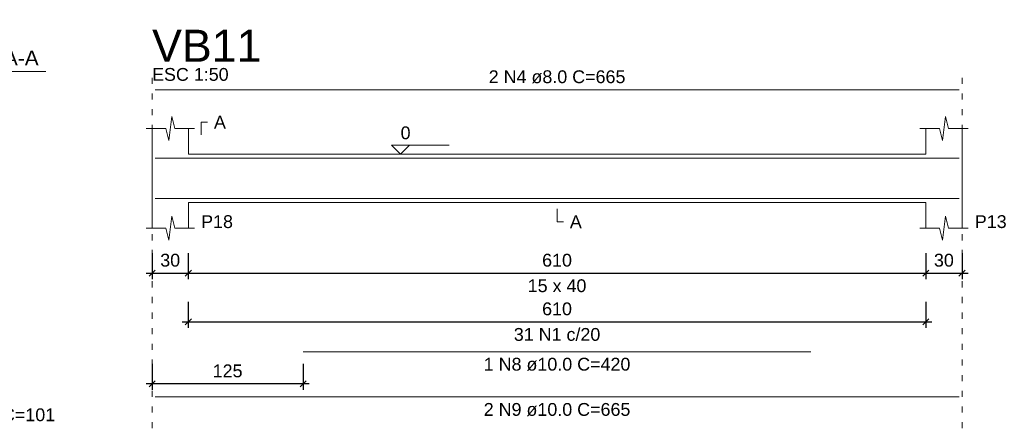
# Model space of a CAD drawing. Header units: millimetres. Extents: x 10789 to 19217, y 2620 to 5346.
# Tile 20 of 49: x 11095 to 11112, y 2795 to 2802. Entities that reach past the tile are written whole.
import ezdxf

# ---------------------------------------------------------------- set-up
doc = ezdxf.new("R2010")
doc.units = ezdxf.units.MM
doc.linetypes.add('DOT2', pattern=[3.175, 0, -3.175])
for name, color, linetype, lineweight in [('Descrição da armadura', 7, 'Continuous', 5), ('DT-Barras na forma', 40, 'Continuous', 5), ('DT-Barras rebatidas', 40, 'Continuous', 5), ('DT-Cotas', 4, 'Continuous', 5), ('DT-Forma', 5, 'Continuous', 5), ('DT-Pontilhado', 7, 'DOT2', 5), ('DT-Textos', 7, 'Continuous', 5), ('DT-Título', 7, 'Continuous', 20)]:
    doc.layers.add(name, color=color, linetype=linetype, lineweight=lineweight)
doc.styles.add('Arial', font='arial.ttf')
doc.styles.get("Standard").update_dxf_attribs({"font": 'arial.ttf'})
doc.dimstyles.new('UM_50.000000', dxfattribs={"dimtxt": 0.18, "dimasz": 0.2, "dimexe": 0.2, "dimexo": 0.5, "dimgap": 0, "dimtad": 1, "dimtih": 1, "dimtoh": 1, "dimlfac": 50, "dimzin": 0, "dimdsep": 46, "dimtxsty": 'Standard', "dimcen": 0.09, "dimdle": 0.2, "dimclrd": 256, "dimclre": 256, "dimclrt": 7, "dimazin": 0, "dimtfac": 1, "dimtofl": 0, "dimtmove": 0, "dimatfit": 3, "dimfxl": 1, "dimtolj": 1, "dimtzin": 0, "dimarcsym": 0})

# ---------------------------------------------------------------- blocks, each defined once
blk = doc.blocks.new('_Oblique')
at = {"color": 0, "linetype": 'ByBlock', "lineweight": -2}
blk.add_line((-0.5, -0.5), (0.5, 0.5), dxfattribs=at)
blk = doc.blocks.new('*D110')
at = {"layer": 'Defpoints', "color": 0, "transparency": 16777216}
for p in [(11097.561, 2798.106), (11098.161, 2798.106), (11098.161, 2797.577)]:
    blk.add_point(p, dxfattribs=at)
at = {"layer": 'DT-Cotas', "lineweight": -2, "transparency": 16777216}
for p, q in [((11097.561, 2797.906), (11097.561, 2797.477)), ((11098.161, 2797.906), (11098.161, 2797.477)), ((11097.461, 2797.577), (11098.261, 2797.577))]:
    blk.add_line(p, q, dxfattribs=at)
at = {"layer": 'DT-Cotas', "lineweight": -2, "transparency": 16777216, "xscale": 0.1, "yscale": 0.1, "zscale": 0.1, "rotation": 180}
blk.add_blockref('_Oblique', (11097.561, 2797.577), dxfattribs=at)
at = {"layer": 'DT-Cotas', "lineweight": -2, "transparency": 16777216, "xscale": 0.1, "yscale": 0.1, "zscale": 0.1}
blk.add_blockref('_Oblique', (11098.161, 2797.577), dxfattribs=at)
at = {"layer": 'DT-Cotas', "color": 7, "transparency": 16777216, "insert": (11097.861, 2797.788), "char_height": 0.2118, "attachment_point": 5, "rotation": 0.0057, "style": 'Arial'}
blk.add_mtext('\\A1;30', dxfattribs=at)
blk = doc.blocks.new('*D111')
at = {"layer": 'Defpoints', "color": 0, "transparency": 16777216}
for p in [(11098.161, 2798.106), (11110.361, 2798.106), (11110.361, 2797.577)]:
    blk.add_point(p, dxfattribs=at)
at = {"layer": 'DT-Cotas', "lineweight": -2, "transparency": 16777216}
for p, q in [((11098.161, 2797.906), (11098.161, 2797.477)), ((11110.361, 2797.906), (11110.361, 2797.477)), ((11098.061, 2797.577), (11110.461, 2797.577))]:
    blk.add_line(p, q, dxfattribs=at)
at = {"layer": 'DT-Cotas', "lineweight": -2, "transparency": 16777216, "xscale": 0.1, "yscale": 0.1, "zscale": 0.1, "rotation": 180}
blk.add_blockref('_Oblique', (11098.161, 2797.577), dxfattribs=at)
at = {"layer": 'DT-Cotas', "lineweight": -2, "transparency": 16777216, "xscale": 0.1, "yscale": 0.1, "zscale": 0.1}
blk.add_blockref('_Oblique', (11110.361, 2797.577), dxfattribs=at)
at = {"layer": 'DT-Cotas', "color": 7, "transparency": 16777216, "insert": (11104.261, 2797.788), "char_height": 0.2118, "attachment_point": 5, "rotation": 0.0057, "style": 'Arial'}
blk.add_mtext('\\A1;610', dxfattribs=at)
blk = doc.blocks.new('*D112')
at = {"layer": 'Defpoints', "color": 0, "transparency": 16777216}
for p in [(11110.361, 2798.106), (11110.961, 2798.106), (11110.961, 2797.577)]:
    blk.add_point(p, dxfattribs=at)
at = {"layer": 'DT-Cotas', "lineweight": -2, "transparency": 16777216}
for p, q in [((11110.361, 2797.906), (11110.361, 2797.477)), ((11110.961, 2797.906), (11110.961, 2797.477)), ((11110.261, 2797.577), (11111.061, 2797.577))]:
    blk.add_line(p, q, dxfattribs=at)
at = {"layer": 'DT-Cotas', "lineweight": -2, "transparency": 16777216, "xscale": 0.1, "yscale": 0.1, "zscale": 0.1, "rotation": 180}
blk.add_blockref('_Oblique', (11110.361, 2797.577), dxfattribs=at)
at = {"layer": 'DT-Cotas', "lineweight": -2, "transparency": 16777216, "xscale": 0.1, "yscale": 0.1, "zscale": 0.1}
blk.add_blockref('_Oblique', (11110.961, 2797.577), dxfattribs=at)
at = {"layer": 'DT-Cotas', "color": 7, "transparency": 16777216, "insert": (11110.661, 2797.788), "char_height": 0.2118, "attachment_point": 5, "rotation": 0.0057, "style": 'Arial'}
blk.add_mtext('\\A1;30', dxfattribs=at)
blk = doc.blocks.new('*D113')
at = {"layer": 'Defpoints', "color": 0, "transparency": 16777216}
for p in [(11098.161, 2797.301), (11110.361, 2797.301), (11110.361, 2796.772)]:
    blk.add_point(p, dxfattribs=at)
at = {"layer": 'DT-Cotas', "lineweight": -2, "transparency": 16777216}
for p, q in [((11098.161, 2797.101), (11098.161, 2796.672)), ((11110.361, 2797.101), (11110.361, 2796.672)), ((11098.061, 2796.772), (11110.461, 2796.772))]:
    blk.add_line(p, q, dxfattribs=at)
at = {"layer": 'DT-Cotas', "lineweight": -2, "transparency": 16777216, "xscale": 0.1, "yscale": 0.1, "zscale": 0.1, "rotation": 180}
blk.add_blockref('_Oblique', (11098.161, 2796.772), dxfattribs=at)
at = {"layer": 'DT-Cotas', "lineweight": -2, "transparency": 16777216, "xscale": 0.1, "yscale": 0.1, "zscale": 0.1}
blk.add_blockref('_Oblique', (11110.361, 2796.772), dxfattribs=at)
at = {"layer": 'DT-Cotas', "color": 7, "transparency": 16777216, "insert": (11104.261, 2796.984), "char_height": 0.2118, "attachment_point": 5, "rotation": 0.0057, "style": 'Arial'}
blk.add_mtext('\\A1;610', dxfattribs=at)
blk = doc.blocks.new('*D114')
at = {"layer": 'Defpoints', "color": 0, "transparency": 16777216}
for p in [(11097.561, 2796.277), (11100.061, 2796.277), (11097.561, 2795.747)]:
    blk.add_point(p, dxfattribs=at)
at = {"layer": 'DT-Cotas', "lineweight": -2, "transparency": 16777216}
for p, q in [((11097.561, 2796.077), (11097.561, 2795.647)), ((11100.061, 2796.077), (11100.061, 2795.647)), ((11100.161, 2795.747), (11097.461, 2795.747))]:
    blk.add_line(p, q, dxfattribs=at)
at = {"layer": 'DT-Cotas', "lineweight": -2, "transparency": 16777216, "xscale": 0.1, "yscale": 0.1, "zscale": 0.1, "rotation": 180}
blk.add_blockref('_Oblique', (11097.561, 2795.747), dxfattribs=at)
at = {"layer": 'DT-Cotas', "lineweight": -2, "transparency": 16777216, "xscale": 0.1, "yscale": 0.1, "zscale": 0.1}
blk.add_blockref('_Oblique', (11100.061, 2795.747), dxfattribs=at)
at = {"layer": 'DT-Cotas', "color": 7, "transparency": 16777216, "insert": (11098.811, 2795.959), "char_height": 0.2118, "attachment_point": 5, "rotation": 0.0057, "style": 'Arial'}
blk.add_mtext('\\A1;125', dxfattribs=at)

msp = doc.modelspace()

# ---------------------------------------------------------------- linework, layer by layer
at = {"layer": 'DT-Barras na forma'}
for points in [[(11097.61137, 2799.47346), (11110.91137, 2799.47346)], [(11097.61137, 2798.81146), (11110.91137, 2798.81146)], [(11100.06137, 2798.81146), (11108.46137, 2798.81146)]]:
    msp.add_lwpolyline(points, dxfattribs=at)
at = {"layer": 'DT-Barras rebatidas'}
for p, q in [((11097.61137, 2800.60306), (11110.91137, 2800.60306)), ((11100.06137, 2796.27682), (11108.46137, 2796.27682)), ((11097.61137, 2795.52962), (11110.91137, 2795.52962))]:
    msp.add_line(p, q, dxfattribs=at)
at = {"layer": 'DT-Forma'}
for p, q in [((11097.83637, 2799.76506), (11097.88637, 2800.16506)), ((11097.88637, 2800.16506), (11097.93637, 2799.96506)), ((11110.63637, 2799.76506), (11110.68637, 2800.16506)), ((11110.68637, 2800.16506), (11110.73637, 2799.96506)), ((11097.46137, 2799.96506), (11097.78637, 2799.96506)), ((11097.56137, 2799.54146), (11097.56137, 2799.96506)), ((11097.78637, 2799.96506), (11097.83637, 2799.76506)), ((11097.93637, 2799.96506), (11098.26137, 2799.96506)), ((11098.16137, 2799.96506), (11098.16137, 2799.54146)), ((11110.26137, 2799.96506), (11110.58637, 2799.96506)), ((11110.36137, 2799.54146), (11110.36137, 2799.96506)), ((11110.58637, 2799.96506), (11110.63637, 2799.76506)), ((11110.73637, 2799.96506), (11111.06137, 2799.96506)), ((11110.96137, 2799.96506), (11110.96137, 2799.54146)), ((11098.16137, 2799.54146), (11110.36137, 2799.54146)), ((11097.56137, 2798.74146), (11097.56137, 2798.31786)), ((11098.16137, 2798.31786), (11098.16137, 2798.74146)), ((11098.16137, 2798.74146), (11110.36137, 2798.74146)), ((11110.36137, 2798.74146), (11110.36137, 2798.31786)), ((11110.96137, 2798.31786), (11110.96137, 2798.74146)), ((11097.83637, 2798.11786), (11097.88637, 2798.51786)), ((11097.88637, 2798.51786), (11097.93637, 2798.31786)), ((11110.63637, 2798.11786), (11110.68637, 2798.51786)), ((11110.68637, 2798.51786), (11110.73637, 2798.31786)), ((11097.46137, 2798.31786), (11097.78637, 2798.31786)), ((11097.78637, 2798.31786), (11097.83637, 2798.11786)), ((11097.93637, 2798.31786), (11098.26137, 2798.31786)), ((11110.26137, 2798.31786), (11110.58637, 2798.31786)), ((11110.58637, 2798.31786), (11110.63637, 2798.11786)), ((11110.73637, 2798.31786), (11111.06137, 2798.31786))]:
    msp.add_line(p, q, dxfattribs=at)
at = {"layer": 'DT-Forma', "linetype": 'Continuous'}
for p, q in [((11097.56137, 2798.74146), (11097.56137, 2799.54146)), ((11110.96137, 2799.54146), (11110.96137, 2798.74146))]:
    msp.add_line(p, q, dxfattribs=at)
at = {"layer": 'DT-Pontilhado', "ltscale": 0.05}
for p, q in [((11097.56137, 2795.01192), (11097.56137, 2800.81486)), ((11110.96137, 2795.01192), (11110.96137, 2800.81486))]:
    msp.add_line(p, q, dxfattribs=at)
at = {"layer": 'DT-Textos'}
msp.add_line((11093.6862, 2800.90636), (11095.8042, 2800.90636), dxfattribs=at)
for points in [[(11098.37317, 2799.85916), (11098.37317, 2800.07096), (11098.47907, 2800.07096)], [(11101.82137, 2799.68972), (11101.67311, 2799.54146), (11101.52485, 2799.68972), (11102.47795, 2799.68972)], [(11104.26137, 2798.63556), (11104.26137, 2798.42376), (11104.36727, 2798.42376)]]:
    msp.add_lwpolyline(points, dxfattribs=at)

# ---------------------------------------------------------------- texts
at = {"layer": 'Descrição da armadura', "linetype": 'Continuous', "char_height": 0.2118, "attachment_point": 8, "line_spacing_factor": 0.798, "style": 'Arial'}
for s, insert, width in [('2 N4 ø8.0 C=665', (11104.26137, 2800.70896), 4.5347476), ('31 N1 c/20', (11104.26137, 2796.45402), 2.8693417), ('1 N8 ø10.0 C=420', (11104.26137, 2795.95912), 4.8647001), ('2 N9 ø10.0 C=665', (11104.26137, 2795.21192), 4.8647001)]:
    msp.add_mtext(s, dxfattribs=dict(at, insert=insert, width=width))
at = {"layer": 'Descrição da armadura', "color": 7, "linetype": 'Continuous', "insert": (11094.7452, 2795.12346), "char_height": 0.2118, "width": 4.8647001, "attachment_point": 8, "line_spacing_factor": 0.798, "style": 'Arial'}
msp.add_mtext('31 N1 ø5.0 C=101', dxfattribs=at)
at = {"layer": 'DT-Textos', "line_spacing_factor": 0.798, "style": 'Arial'}
for s, insert, char_height, width, attachment_point in [('SEÇÃO A-A', (11094.74546, 2800.93054), 0.2471, 4.0593546, 8), ('ESC 1:50', (11097.56137, 2800.75026), 0.2118, 2.552447, 7), ('A', (11098.58497, 2799.96506), 0.2118, 0.3977461, 7), ('0', (11101.67311, 2799.78503), 0.2118, 0.3316492, 7), ('P18', (11098.37317, 2798.31786), 0.2118, 1.0610446, 7), ('A', (11104.47317, 2798.31786), 0.2118, 0.3977461, 7), ('P13', (11111.17317, 2798.31786), 0.2118, 1.0610446, 7), ('15 x 40', (11104.26137, 2797.25886), 0.2118, 1.956119, 8)]:
    msp.add_mtext(s, dxfattribs=dict(at, insert=insert, char_height=char_height, width=width, attachment_point=attachment_point))
at = {"layer": 'DT-Título', "insert": (11097.56137, 2801.06796), "char_height": 0.5295, "width": 3.6469768, "attachment_point": 7, "line_spacing_factor": 0.798, "style": 'Arial'}
msp.add_mtext('VB11', dxfattribs=at)

# ---------------------------------------------------------------- dimensions: what is measured, and where the dimension line sits
at = {"layer": 'DT-Cotas'}
for base, p1, p2, picture, middle in [((11098.16137, 2797.57656), (11097.56137, 2798.10606), (11098.16137, 2798.10606), '*D110', (11097.86137, 2797.78836)), ((11110.36137, 2797.57656), (11098.16137, 2798.10606), (11110.36137, 2798.10606), '*D111', (11104.26137, 2797.78836)), ((11110.96137, 2797.57656), (11110.36137, 2798.10606), (11110.96137, 2798.10606), '*D112', (11110.66137, 2797.78836)), ((11110.36137, 2796.77172), (11098.16137, 2797.30122), (11110.36137, 2797.30122), '*D113', (11104.26137, 2796.98352)), ((11097.56137, 2795.74732), (11100.06137, 2796.27682), (11097.56137, 2796.27682), '*D114', (11098.81137, 2795.95912))]:
    dim = msp.add_linear_dim(base=base, p1=p1, p2=p2, dimstyle='UM_50.000000', override={"dimtxt": 0.2118, "dimasz": 0.1, "dimexe": 0.1, "dimexo": 0.2, "dimtad": 1, "dimtih": 0, "dimtoh": 0, "dimdec": 1, "dimlfac": 50, "dimzin": 8, "dimtxsty": 'Arial', "dimblk": 'Oblique', "dimblk1": 'Oblique', "dimblk2": 'Oblique', "dimsah": 1, "dimdle": 0.1, "dimse1": 0, "dimse2": 0, "dimclrt": 7, "dimadec": 1, "dimazin": 3, "dimtmove": 2, "dimldrblk": 'Oblique'}, dxfattribs=at)
    dim.commit()
    dim.dimension.update_dxf_attribs({"geometry": picture, "text_midpoint": middle, "dimtype": 160, "text_rotation": 0.00573})

doc.saveas('drawing.dxf')
